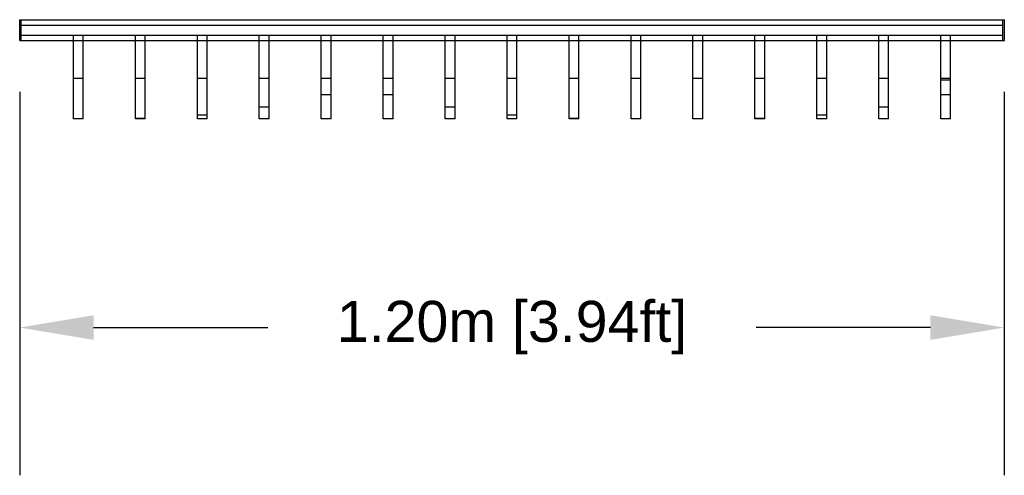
# Model space of a CAD drawing. Header units: millimetres. Extents: x 2380.96 to 2384.37, y 1941.15 to 1946.27.
# Tile 2 of 9: x 2381.99 to 2383.19, y 1941.36 to 1941.91. Entities that reach past the tile are written whole.
import ezdxf

# ---------------------------------------------------------------- set-up
doc = ezdxf.new("R2010")
doc.units = ezdxf.units.MM
doc.linetypes.add('Oculta', pattern=[0.4, 0.2, -0.2])
doc.layers.add('Make2D$Oculto$Curvas', color=7, linetype='Oculta', true_color=0x8c8c8c)
doc.layers.add('Make2D$Visible$Curvas', color=7, linetype='Continuous', true_color=0x000000)
doc.styles.get("Standard").update_dxf_attribs({"font": 'arial.ttf'})
doc.dimstyles.get("Standard").update_dxf_attribs({"dimtxt": 0.18, "dimasz": 0.18, "dimexe": 0.18, "dimexo": 0.0625, "dimgap": 0.09, "dimtad": 0, "dimtih": 1, "dimtoh": 1, "dimdec": 4, "dimzin": 0, "dimdsep": 46, "dimtxsty": 'Standard', "dimcen": 0.09, "dimadec": 0, "dimazin": 0, "dimtfac": 1, "dimtdec": 4, "dimtofl": 0, "dimtmove": 0, "dimatfit": 3, "dimfxl": 1, "dimtolj": 1, "dimtzin": 0, "dimarcsym": 0})

# ---------------------------------------------------------------- blocks, each defined once
blk = doc.blocks.new('Cataract_1.20x0.60_top')
at = {"layer": 'Make2D$Oculto$Curvas', "color": 18, "lineweight": -3, "true_color": 0x000000}
for points, degree in [([(2381.7204, 1941.4849), (2381.7204, 1941.4975), (2381.7204, 1941.5101)], 2), ([(2382.9125, 1941.4849), (2382.9125, 1941.4975), (2382.9125, 1941.5101)], 2), ([(2381.7838, 1941.4849), (2381.7838, 1941.4882), (2381.7838, 1941.4915)], 2), ([(2381.7957, 1941.4849), (2381.7957, 1941.4882), (2381.7957, 1941.4915)], 2), ([(2381.859, 1941.4849), (2381.859, 1941.4882), (2381.859, 1941.4915)], 2), ([(2381.8709, 1941.4849), (2381.8709, 1941.4882), (2381.8709, 1941.4915)], 2), ([(2381.9342, 1941.4849), (2381.9342, 1941.4871), (2381.9342, 1941.4893), (2381.9342, 1941.4915)], 3), ([(2381.9462, 1941.4849), (2381.9462, 1941.4871), (2381.9462, 1941.4893), (2381.9462, 1941.4915)], 3), ([(2382.0095, 1941.4849), (2382.0095, 1941.4882), (2382.0095, 1941.4915)], 2), ([(2382.0214, 1941.4849), (2382.0214, 1941.4882), (2382.0214, 1941.4915)], 2), ([(2382.0847, 1941.4849), (2382.0847, 1941.4871), (2382.0847, 1941.4893), (2382.0847, 1941.4915)], 3), ([(2382.0967, 1941.4849), (2382.0967, 1941.4871), (2382.0967, 1941.4893), (2382.0967, 1941.4915)], 3), ([(2382.16, 1941.4849), (2382.16, 1941.4871), (2382.16, 1941.4893), (2382.16, 1941.4915)], 3), ([(2382.1719, 1941.4849), (2382.1719, 1941.4871), (2382.1719, 1941.4893), (2382.1719, 1941.4915)], 3), ([(2382.2352, 1941.4849), (2382.2352, 1941.4882), (2382.2352, 1941.4915)], 2), ([(2382.2472, 1941.4849), (2382.2472, 1941.4882), (2382.2472, 1941.4915)], 2), ([(2382.3105, 1941.4849), (2382.3105, 1941.4871), (2382.3105, 1941.4893), (2382.3105, 1941.4915)], 3), ([(2382.3224, 1941.4849), (2382.3224, 1941.4871), (2382.3224, 1941.4893), (2382.3224, 1941.4915)], 3), ([(2382.3857, 1941.4849), (2382.3857, 1941.4882), (2382.3857, 1941.4915)], 2), ([(2382.3977, 1941.4849), (2382.3977, 1941.4882), (2382.3977, 1941.4915)], 2), ([(2382.461, 1941.4849), (2382.461, 1941.4882), (2382.461, 1941.4915)], 2), ([(2382.4729, 1941.4849), (2382.4729, 1941.4882), (2382.4729, 1941.4915)], 2), ([(2382.5362, 1941.4849), (2382.5362, 1941.4882), (2382.5362, 1941.4915)], 2), ([(2382.5482, 1941.4849), (2382.5482, 1941.4882), (2382.5482, 1941.4915)], 2), ([(2382.6115, 1941.4849), (2382.6115, 1941.4882), (2382.6115, 1941.4915)], 2), ([(2382.6234, 1941.4849), (2382.6234, 1941.4882), (2382.6234, 1941.4915)], 2), ([(2382.6867, 1941.4849), (2382.6867, 1941.4871), (2382.6867, 1941.4893), (2382.6867, 1941.4915)], 3), ([(2382.6987, 1941.4849), (2382.6987, 1941.4871), (2382.6987, 1941.4893), (2382.6987, 1941.4915)], 3), ([(2382.762, 1941.4849), (2382.762, 1941.4882), (2382.762, 1941.4915)], 2), ([(2382.7739, 1941.4849), (2382.7739, 1941.4882), (2382.7739, 1941.4915)], 2), ([(2382.8372, 1941.4849), (2382.8372, 1941.4871), (2382.8372, 1941.4893), (2382.8372, 1941.4915)], 3), ([(2382.8491, 1941.4849), (2382.8491, 1941.4871), (2382.8491, 1941.4893), (2382.8491, 1941.4915)], 3), ([(2381.7838, 1941.4389), (2381.7897, 1941.4389), (2381.7957, 1941.4389)], 2), ([(2381.859, 1941.4389), (2381.865, 1941.4389), (2381.8709, 1941.4389)], 2), ([(2381.9342, 1941.4389), (2381.9402, 1941.4389), (2381.9462, 1941.4389)], 2), ([(2382.0095, 1941.4389), (2382.0155, 1941.4389), (2382.0214, 1941.4389)], 2), ([(2382.0847, 1941.4389), (2382.0907, 1941.4389), (2382.0967, 1941.4389)], 2), ([(2382.16, 1941.4389), (2382.166, 1941.4389), (2382.1719, 1941.4389)], 2), ([(2382.2352, 1941.4389), (2382.2412, 1941.4389), (2382.2472, 1941.4389)], 2), ([(2382.3105, 1941.4389), (2382.3164, 1941.4389), (2382.3224, 1941.4389)], 2), ([(2382.3857, 1941.4389), (2382.3917, 1941.4389), (2382.3977, 1941.4389)], 2), ([(2382.461, 1941.4389), (2382.4669, 1941.4389), (2382.4729, 1941.4389)], 2), ([(2382.5362, 1941.4389), (2382.5422, 1941.4389), (2382.5482, 1941.4389)], 2), ([(2382.6115, 1941.4389), (2382.6174, 1941.4389), (2382.6234, 1941.4389)], 2), ([(2382.6867, 1941.4389), (2382.6927, 1941.4389), (2382.6987, 1941.4389)], 2), ([(2382.762, 1941.4389), (2382.7679, 1941.4389), (2382.7739, 1941.4389)], 2), ([(2382.8372, 1941.4389), (2382.8432, 1941.4389), (2382.8491, 1941.4389)], 2), ([(2382.8491, 1941.4365), (2382.8432, 1941.4365), (2382.8372, 1941.4365)], 2)]:
    blk.add_open_spline(points, degree=degree, dxfattribs=at)
at = {"layer": 'Make2D$Oculto$Curvas', "color": 18, "linetype": 'Continuous', "lineweight": -3, "true_color": 0x000000}
for points in [[(2381.7204, 1941.5034), (2382.3164, 1941.5034), (2382.9125, 1941.5034)], [(2381.7204, 1941.4915), (2382.3164, 1941.4915), (2382.9125, 1941.4915)]]:
    blk.add_open_spline(points, degree=2, dxfattribs=at)
at = {"layer": 'Make2D$Visible$Curvas', "color": 18, "lineweight": -3, "true_color": 0x000000}
for points, degree in [([(2381.7184, 1941.4849), (2381.7184, 1941.4975), (2381.7184, 1941.5101)], 2), ([(2381.7184, 1941.5101), (2382.3164, 1941.5101), (2382.9145, 1941.5101)], 2), ([(2382.9145, 1941.4849), (2382.9145, 1941.4975), (2382.9145, 1941.5101)], 2), ([(2381.7184, 1941.4849), (2382.3164, 1941.4849), (2382.9145, 1941.4849)], 2), ([(2381.7838, 1941.4017), (2381.7838, 1941.4433), (2381.7838, 1941.4849)], 2), ([(2381.7957, 1941.4017), (2381.7957, 1941.4433), (2381.7957, 1941.4849)], 2), ([(2381.859, 1941.4), (2381.859, 1941.4424), (2381.859, 1941.4849)], 2), ([(2381.8709, 1941.4), (2381.8709, 1941.4424), (2381.8709, 1941.4849)], 2), ([(2381.9342, 1941.4042), (2381.9342, 1941.4311), (2381.9342, 1941.458), (2381.9342, 1941.4849)], 3), ([(2381.9462, 1941.4042), (2381.9462, 1941.4311), (2381.9462, 1941.458), (2381.9462, 1941.4849)], 3), ([(2382.0095, 1941.4139), (2382.0095, 1941.4494), (2382.0095, 1941.4849)], 2), ([(2382.0214, 1941.4139), (2382.0214, 1941.4494), (2382.0214, 1941.4849)], 2), ([(2382.0847, 1941.4286), (2382.0847, 1941.4474), (2382.0847, 1941.4661), (2382.0847, 1941.4849)], 3), ([(2382.0967, 1941.4286), (2382.0967, 1941.4474), (2382.0967, 1941.4661), (2382.0967, 1941.4849)], 3), ([(2382.16, 1941.4286), (2382.16, 1941.4474), (2382.16, 1941.4661), (2382.16, 1941.4849)], 3), ([(2382.1719, 1941.4286), (2382.1719, 1941.4474), (2382.1719, 1941.4661), (2382.1719, 1941.4849)], 3), ([(2382.2352, 1941.4139), (2382.2352, 1941.4494), (2382.2352, 1941.4849)], 2), ([(2382.2472, 1941.4139), (2382.2472, 1941.4494), (2382.2472, 1941.4849)], 2), ([(2382.3105, 1941.4042), (2382.3105, 1941.4311), (2382.3105, 1941.458), (2382.3105, 1941.4849)], 3), ([(2382.3224, 1941.4042), (2382.3224, 1941.4311), (2382.3224, 1941.458), (2382.3224, 1941.4849)], 3), ([(2382.3857, 1941.4), (2382.3857, 1941.4424), (2382.3857, 1941.4849)], 2), ([(2382.3977, 1941.4), (2382.3977, 1941.4424), (2382.3977, 1941.4849)], 2), ([(2382.461, 1941.4017), (2382.461, 1941.4433), (2382.461, 1941.4849)], 2), ([(2382.4729, 1941.4017), (2382.4729, 1941.4433), (2382.4729, 1941.4849)], 2), ([(2382.5362, 1941.4017), (2382.5362, 1941.4433), (2382.5362, 1941.4849)], 2), ([(2382.5482, 1941.4017), (2382.5482, 1941.4433), (2382.5482, 1941.4849)], 2), ([(2382.6115, 1941.4), (2382.6115, 1941.4424), (2382.6115, 1941.4849)], 2), ([(2382.6234, 1941.4), (2382.6234, 1941.4424), (2382.6234, 1941.4849)], 2), ([(2382.6867, 1941.4042), (2382.6867, 1941.4311), (2382.6867, 1941.458), (2382.6867, 1941.4849)], 3), ([(2382.6987, 1941.4042), (2382.6987, 1941.4311), (2382.6987, 1941.458), (2382.6987, 1941.4849)], 3), ([(2382.762, 1941.4139), (2382.762, 1941.4494), (2382.762, 1941.4849)], 2), ([(2382.7739, 1941.4139), (2382.7739, 1941.4494), (2382.7739, 1941.4849)], 2), ([(2382.8372, 1941.4286), (2382.8372, 1941.4474), (2382.8372, 1941.4661), (2382.8372, 1941.4849)], 3), ([(2382.8491, 1941.4286), (2382.8491, 1941.4474), (2382.8491, 1941.4661), (2382.8491, 1941.4849)], 3), ([(2382.0847, 1941.4144), (2382.0847, 1941.4159), (2382.0847, 1941.4173), (2382.0847, 1941.4187)], 3), ([(2382.0967, 1941.4187), (2382.0907, 1941.4187), (2382.0847, 1941.4187)], 2), ([(2382.0847, 1941.3899), (2382.0847, 1941.3899), (2382.0847, 1941.3996), (2382.0847, 1941.4144)], 3), ([(2382.0967, 1941.4144), (2382.0967, 1941.4159), (2382.0967, 1941.4173), (2382.0967, 1941.4187)], 3), ([(2382.0967, 1941.3899), (2382.0967, 1941.3899), (2382.0967, 1941.3996), (2382.0967, 1941.4144)], 3), ([(2382.16, 1941.4144), (2382.16, 1941.4159), (2382.16, 1941.4173), (2382.16, 1941.4187)], 3), ([(2382.1719, 1941.4187), (2382.166, 1941.4187), (2382.16, 1941.4187)], 2), ([(2382.16, 1941.3899), (2382.16, 1941.3899), (2382.16, 1941.3996), (2382.16, 1941.4144)], 3), ([(2382.1719, 1941.4144), (2382.1719, 1941.4159), (2382.1719, 1941.4173), (2382.1719, 1941.4187)], 3), ([(2382.1719, 1941.3899), (2382.1719, 1941.3899), (2382.1719, 1941.3996), (2382.1719, 1941.4144)], 3), ([(2382.8372, 1941.4144), (2382.8372, 1941.4159), (2382.8372, 1941.4173), (2382.8372, 1941.4187)], 3), ([(2382.8491, 1941.4187), (2382.8432, 1941.4187), (2382.8372, 1941.4187)], 2), ([(2382.8372, 1941.3899), (2382.8372, 1941.3899), (2382.8372, 1941.3996), (2382.8372, 1941.4144)], 3), ([(2382.8491, 1941.4144), (2382.8491, 1941.4159), (2382.8491, 1941.4173), (2382.8491, 1941.4187)], 3), ([(2382.8491, 1941.3899), (2382.8491, 1941.3899), (2382.8491, 1941.3996), (2382.8491, 1941.4144)], 3), ([(2382.0095, 1941.3899), (2382.0095, 1941.3899), (2382.0095, 1941.3952), (2382.0095, 1941.404)], 3), ([(2382.0214, 1941.404), (2382.0155, 1941.404), (2382.0095, 1941.404)], 2), ([(2382.0214, 1941.3899), (2382.0214, 1941.3899), (2382.0214, 1941.3952), (2382.0214, 1941.404)], 3), ([(2382.2352, 1941.3899), (2382.2352, 1941.3899), (2382.2352, 1941.3952), (2382.2352, 1941.404)], 3), ([(2382.2472, 1941.404), (2382.2412, 1941.404), (2382.2352, 1941.404)], 2), ([(2382.2472, 1941.3899), (2382.2472, 1941.3899), (2382.2472, 1941.3952), (2382.2472, 1941.404)], 3), ([(2382.762, 1941.3899), (2382.762, 1941.3899), (2382.762, 1941.3952), (2382.762, 1941.404)], 3), ([(2382.7739, 1941.404), (2382.7679, 1941.404), (2382.762, 1941.404)], 2), ([(2382.7739, 1941.3899), (2382.7739, 1941.3899), (2382.7739, 1941.3952), (2382.7739, 1941.404)], 3), ([(2381.7838, 1941.3899), (2381.7838, 1941.3899), (2381.7838, 1941.3906), (2381.7838, 1941.3919)], 3), ([(2381.7957, 1941.3899), (2381.7957, 1941.3899), (2381.7957, 1941.3906), (2381.7957, 1941.3919)], 3), ([(2381.9462, 1941.3942), (2381.9402, 1941.3942), (2381.9342, 1941.3942)], 2), ([(2381.9342, 1941.3899), (2381.9342, 1941.3899), (2381.9342, 1941.3914), (2381.9342, 1941.3942)], 3), ([(2381.9462, 1941.3899), (2381.9462, 1941.3899), (2381.9462, 1941.3914), (2381.9462, 1941.3942)], 3), ([(2382.3105, 1941.3899), (2382.3105, 1941.3899), (2382.3105, 1941.3914), (2382.3105, 1941.3942)], 3), ([(2382.3224, 1941.3942), (2382.3164, 1941.3942), (2382.3105, 1941.3942)], 2), ([(2382.3224, 1941.3899), (2382.3224, 1941.3899), (2382.3224, 1941.3914), (2382.3224, 1941.3942)], 3), ([(2382.461, 1941.3899), (2382.461, 1941.3899), (2382.461, 1941.3906), (2382.461, 1941.3919)], 3), ([(2382.4729, 1941.3899), (2382.4729, 1941.3899), (2382.4729, 1941.3906), (2382.4729, 1941.3919)], 3), ([(2382.5362, 1941.3899), (2382.5362, 1941.3899), (2382.5362, 1941.3906), (2382.5362, 1941.3919)], 3), ([(2382.5482, 1941.3899), (2382.5482, 1941.3899), (2382.5482, 1941.3906), (2382.5482, 1941.3919)], 3), ([(2382.6987, 1941.3942), (2382.6927, 1941.3942), (2382.6867, 1941.3942)], 2), ([(2382.6867, 1941.3899), (2382.6867, 1941.3899), (2382.6867, 1941.3914), (2382.6867, 1941.3942)], 3), ([(2382.6987, 1941.3899), (2382.6987, 1941.3899), (2382.6987, 1941.3914), (2382.6987, 1941.3942)], 3), ([(2381.7957, 1941.3899), (2381.7897, 1941.3899), (2381.7838, 1941.3899)], 2), ([(2381.859, 1941.3899), (2381.859, 1941.3899), (2381.859, 1941.39), (2381.859, 1941.39)], 3), ([(2381.8709, 1941.39), (2381.865, 1941.39), (2381.859, 1941.39)], 2), ([(2381.8709, 1941.3899), (2381.865, 1941.3899), (2381.859, 1941.3899)], 2), ([(2381.8709, 1941.3899), (2381.8709, 1941.3899), (2381.8709, 1941.39), (2381.8709, 1941.39)], 3), ([(2381.9462, 1941.3899), (2381.9402, 1941.3899), (2381.9342, 1941.3899)], 2), ([(2382.0214, 1941.3899), (2382.0155, 1941.3899), (2382.0095, 1941.3899)], 2), ([(2382.0967, 1941.3899), (2382.0907, 1941.3899), (2382.0847, 1941.3899)], 2), ([(2382.1719, 1941.3899), (2382.166, 1941.3899), (2382.16, 1941.3899)], 2), ([(2382.2472, 1941.3899), (2382.2412, 1941.3899), (2382.2352, 1941.3899)], 2), ([(2382.3224, 1941.3899), (2382.3164, 1941.3899), (2382.3105, 1941.3899)], 2), ([(2382.3857, 1941.3899), (2382.3857, 1941.3899), (2382.3857, 1941.39), (2382.3857, 1941.39)], 3), ([(2382.3977, 1941.39), (2382.3917, 1941.39), (2382.3857, 1941.39)], 2), ([(2382.3977, 1941.3899), (2382.3917, 1941.3899), (2382.3857, 1941.3899)], 2), ([(2382.3977, 1941.3899), (2382.3977, 1941.3899), (2382.3977, 1941.39), (2382.3977, 1941.39)], 3), ([(2382.4729, 1941.3899), (2382.4669, 1941.3899), (2382.461, 1941.3899)], 2), ([(2382.5482, 1941.3899), (2382.5422, 1941.3899), (2382.5362, 1941.3899)], 2), ([(2382.6115, 1941.3899), (2382.6115, 1941.3899), (2382.6115, 1941.39), (2382.6115, 1941.39)], 3), ([(2382.6234, 1941.39), (2382.6174, 1941.39), (2382.6115, 1941.39)], 2), ([(2382.6234, 1941.3899), (2382.6174, 1941.3899), (2382.6115, 1941.3899)], 2), ([(2382.6234, 1941.3899), (2382.6234, 1941.3899), (2382.6234, 1941.39), (2382.6234, 1941.39)], 3), ([(2382.6987, 1941.3899), (2382.6927, 1941.3899), (2382.6867, 1941.3899)], 2), ([(2382.7739, 1941.3899), (2382.7679, 1941.3899), (2382.762, 1941.3899)], 2), ([(2382.8491, 1941.3899), (2382.8432, 1941.3899), (2382.8372, 1941.3899)], 2)]:
    blk.add_open_spline(points, degree=degree, dxfattribs=at)
for points, knots in [([(2382.0847, 1941.4187), (2382.0847, 1941.4187), (2382.0847, 1941.4192), (2382.0847, 1941.4203), (2382.0847, 1941.4222), (2382.0847, 1941.4252), (2382.0847, 1941.4286)], [272.181622, 272.181622, 272.181622, 272.181622, 272.760253, 272.760253, 272.760253, 273.750722, 273.750722, 273.750722, 273.750722]), ([(2382.0967, 1941.4187), (2382.0967, 1941.4187), (2382.0967, 1941.4192), (2382.0967, 1941.4203), (2382.0967, 1941.4222), (2382.0967, 1941.4252), (2382.0967, 1941.4286)], [272.181622, 272.181622, 272.181622, 272.181622, 272.760253, 272.760253, 272.760253, 273.750722, 273.750722, 273.750722, 273.750722]), ([(2382.16, 1941.4187), (2382.16, 1941.4187), (2382.16, 1941.4192), (2382.16, 1941.4203), (2382.16, 1941.4222), (2382.16, 1941.4252), (2382.16, 1941.4286)], [272.181622, 272.181622, 272.181622, 272.181622, 272.760253, 272.760253, 272.760253, 273.750722, 273.750722, 273.750722, 273.750722]), ([(2382.1719, 1941.4187), (2382.1719, 1941.4187), (2382.1719, 1941.4192), (2382.1719, 1941.4203), (2382.1719, 1941.4222), (2382.1719, 1941.4252), (2382.1719, 1941.4286)], [272.181622, 272.181622, 272.181622, 272.181622, 272.760253, 272.760253, 272.760253, 273.750722, 273.750722, 273.750722, 273.750722]), ([(2382.8372, 1941.4187), (2382.8372, 1941.4187), (2382.8372, 1941.4192), (2382.8372, 1941.4203), (2382.8372, 1941.4222), (2382.8372, 1941.4252), (2382.8372, 1941.4286)], [117.419272, 117.419272, 117.419272, 117.419272, 117.997903, 117.997903, 117.997903, 118.988373, 118.988373, 118.988373, 118.988373]), ([(2382.8491, 1941.4187), (2382.8491, 1941.4187), (2382.8491, 1941.4192), (2382.8491, 1941.4203), (2382.8491, 1941.4222), (2382.8491, 1941.4252), (2382.8491, 1941.4286)], [117.419272, 117.419272, 117.419272, 117.419272, 117.997903, 117.997903, 117.997903, 118.988373, 118.988373, 118.988373, 118.988373])]:
    blk.add_rational_spline(points, [0.941632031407, 0.933752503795, 0.953208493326, 1, 0.919904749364, 0.919904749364, 1], degree=3, knots=knots, dxfattribs=at)
for points, weights, degree in [([(2381.9342, 1941.3942), (2381.9342, 1941.3942), (2381.9342, 1941.3985), (2381.9342, 1941.4042)], [0.91732416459, 0.757272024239, 0.784830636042, 1], 3), ([(2381.9462, 1941.3942), (2381.9462, 1941.3942), (2381.9462, 1941.3985), (2381.9462, 1941.4042)], [0.91732416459, 0.757272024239, 0.784830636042, 1], 3), ([(2382.0095, 1941.404), (2382.0095, 1941.404), (2382.0095, 1941.4139)], [0.860950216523, 0.656106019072, 1], 2), ([(2382.0214, 1941.404), (2382.0214, 1941.404), (2382.0214, 1941.4139)], [0.860950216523, 0.656106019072, 1], 2), ([(2382.2352, 1941.404), (2382.2352, 1941.404), (2382.2352, 1941.4139)], [0.860950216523, 0.656106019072, 1], 2), ([(2382.2472, 1941.404), (2382.2472, 1941.404), (2382.2472, 1941.4139)], [0.860950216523, 0.656106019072, 1], 2), ([(2382.3105, 1941.3942), (2382.3105, 1941.3942), (2382.3105, 1941.3985), (2382.3105, 1941.4042)], [0.91732416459, 0.757272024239, 0.784830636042, 1], 3), ([(2382.3224, 1941.3942), (2382.3224, 1941.3942), (2382.3224, 1941.3985), (2382.3224, 1941.4042)], [0.91732416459, 0.757272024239, 0.784830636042, 1], 3), ([(2382.6867, 1941.3942), (2382.6867, 1941.3942), (2382.6867, 1941.3985), (2382.6867, 1941.4042)], [0.91732416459, 0.757272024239, 0.784830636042, 1], 3), ([(2382.6987, 1941.3942), (2382.6987, 1941.3942), (2382.6987, 1941.3985), (2382.6987, 1941.4042)], [0.91732416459, 0.757272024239, 0.784830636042, 1], 3), ([(2382.762, 1941.404), (2382.762, 1941.404), (2382.762, 1941.4139)], [0.860950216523, 0.656106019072, 1], 2), ([(2382.7739, 1941.404), (2382.7739, 1941.404), (2382.7739, 1941.4139)], [0.860950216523, 0.656106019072, 1], 2), ([(2381.7838, 1941.3919), (2381.7838, 1941.3931), (2381.7838, 1941.4017)], [1, 0.754539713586, 1], 2), ([(2381.7957, 1941.3919), (2381.7957, 1941.3931), (2381.7957, 1941.4017)], [1, 0.754539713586, 1], 2), ([(2381.859, 1941.39), (2381.859, 1941.39), (2381.859, 1941.4)], [0.983889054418, 0.701387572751, 1], 2), ([(2381.8709, 1941.39), (2381.8709, 1941.39), (2381.8709, 1941.4)], [0.983889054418, 0.701387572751, 1], 2), ([(2382.3857, 1941.39), (2382.3857, 1941.39), (2382.3857, 1941.4)], [0.983889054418, 0.701387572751, 1], 2), ([(2382.3977, 1941.39), (2382.3977, 1941.39), (2382.3977, 1941.4)], [0.983889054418, 0.701387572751, 1], 2), ([(2382.461, 1941.3919), (2382.461, 1941.3931), (2382.461, 1941.4017)], [1, 0.754539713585, 1], 2), ([(2382.4729, 1941.3919), (2382.4729, 1941.3931), (2382.4729, 1941.4017)], [1, 0.754539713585, 1], 2), ([(2382.5362, 1941.3919), (2382.5362, 1941.3931), (2382.5362, 1941.4017)], [1, 0.754539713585, 1], 2), ([(2382.5482, 1941.3919), (2382.5482, 1941.3931), (2382.5482, 1941.4017)], [1, 0.754539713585, 1], 2), ([(2382.6115, 1941.39), (2382.6115, 1941.39), (2382.6115, 1941.4)], [0.983889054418, 0.701387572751, 1], 2), ([(2382.6234, 1941.39), (2382.6234, 1941.39), (2382.6234, 1941.4)], [0.983889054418, 0.701387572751, 1], 2)]:
    blk.add_rational_spline(points, weights, degree=degree, dxfattribs=at)
blk = doc.blocks.new('*D20')
at = {"color": 0, "lineweight": -2, "transparency": 16777216}
for p, q in [((2381.9885, 1941.8271), (2381.9885, 1941.3598)), ((2383.1885, 1941.8271), (2383.1885, 1941.3598)), ((2382.0785, 1941.5398), (2382.291, 1941.5398)), ((2383.0985, 1941.5398), (2382.886, 1941.5398))]:
    blk.add_line(p, q, dxfattribs=at)
at = {"color": 0, "transparency": 16777216}
for points in [[(2382.0785, 1941.5548), (2382.0785, 1941.5248), (2381.9885, 1941.5398)], [(2383.0985, 1941.5548), (2383.0985, 1941.5248), (2383.1885, 1941.5398)]]:
    blk.add_solid(points, dxfattribs=at)
at = {"layer": 'Defpoints', "color": 0, "transparency": 16777216}
for p in [(2381.9885, 1941.8896), (2383.1885, 1941.8896), (2383.1885, 1941.5398)]:
    blk.add_point(p, dxfattribs=at)
at = {"color": 0, "transparency": 16777216, "insert": (2382.5885, 1941.5398), "char_height": 0.1, "attachment_point": 5}
blk.add_mtext('\\A1;{\\H0.5x;1.20m [3.94ft]}', dxfattribs=at)

msp = doc.modelspace()

# ---------------------------------------------------------------- block references
at = {"xscale": 1.00332225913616, "yscale": 1.00332225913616, "zscale": 1.00332225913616}
msp.add_blockref('Cataract_1.20x0.60_top', (-7.6426, -6.0454), dxfattribs=at)

# ---------------------------------------------------------------- dimensions: what is measured, and where the dimension line sits
dim = msp.add_linear_dim(base=(2383.1885, 1941.5398), p1=(2381.9885, 1941.8896), p2=(2383.1885, 1941.8896), text='{\\H0.5x;<>}', dimstyle='Standard', override={"dimtxt": 0.1, "dimasz": 0.09, "dimdec": 2, "dimpost": '<>m', "dimtmove": 2})
dim.commit()
dim.dimension.update_dxf_attribs({"geometry": '*D20', "text_midpoint": (2382.5885, 1941.5398)})

doc.saveas('drawing.dxf')
